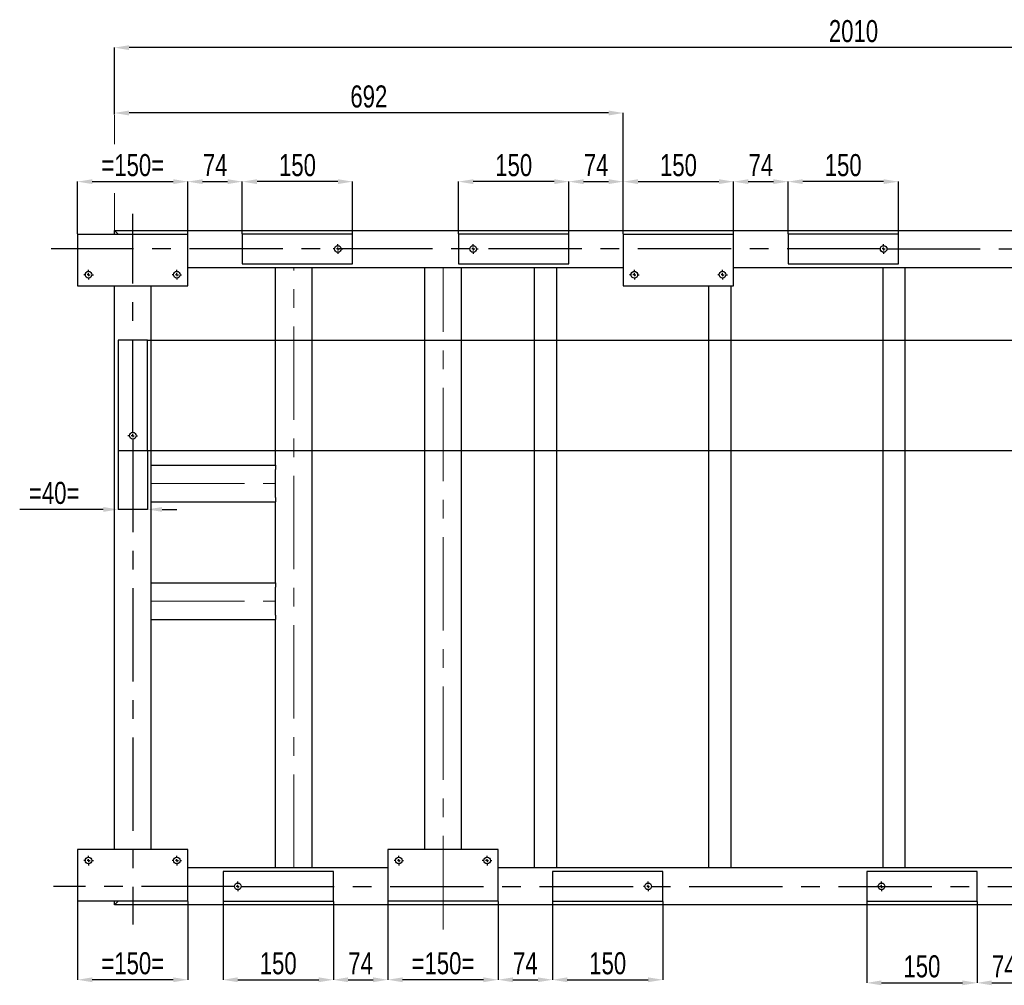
# Model space of a CAD drawing. Header units: millimetres. Extents: x 0 to 841, y 0 to 594.
# Tile 9 of 12: x 477 to 611, y 299 to 430. Entities that reach past the tile are written whole.
import ezdxf

# ---------------------------------------------------------------- set-up
doc = ezdxf.new("R2010")
doc.units = ezdxf.units.MM
doc.header["$PDSIZE"] = -1
doc.linetypes.add('CENTERX2', pattern=[20.32, 12.7, -2.54, 2.54, -2.54])
doc.layers.add('COTES', color=1, linetype='Continuous')
doc.layers.add('TRAIT-MIXTES', color=3, linetype='CENTERX2')
doc.layers.add('TRAIT-FORT', color=4, linetype='Continuous', lineweight=25)
doc.styles.add('SLDTEXTSTYLE0', font='TXT', dxfattribs={"width": 0.75})
doc.dimstyles.new('SLDDIMSTYLE0', dxfattribs={"dimtxt": 3, "dimasz": 2, "dimexe": 0, "dimexo": 0.0625, "dimgap": 0.75, "dimtad": 1, "dimdec": 0, "dimlfac": 10, "dimrnd": 1e-09, "dimzin": 12, "dimdsep": 46, "dimtxsty": 'SLDTEXTSTYLE0', "dimsah": 1, "dimcen": 0.09, "dimadec": 0, "dimazin": 3, "dimtfac": 1, "dimtdec": 0, "dimtofl": 0, "dimtmove": 0, "dimatfit": 3, "dimfxl": 1, "dimfrac": 2, "dimtolj": 1, "dimtzin": 12, "dimarcsym": 0})
doc.dimstyles.new('SLDDIMSTYLE1', dxfattribs={"dimtxt": 3, "dimasz": 2, "dimexe": 0, "dimexo": 0.0625, "dimgap": 0.75, "dimtad": 1, "dimdec": 0, "dimlfac": 10, "dimrnd": 1e-09, "dimzin": 12, "dimdsep": 46, "dimtxsty": 'SLDTEXTSTYLE0', "dimsah": 1, "dimcen": 0.09, "dimadec": 0, "dimazin": 3, "dimtfac": 1, "dimtdec": 0, "dimtmove": 0, "dimatfit": 0, "dimfxl": 1, "dimfrac": 2, "dimtolj": 1, "dimtzin": 12, "dimarcsym": 0})

# ---------------------------------------------------------------- blocks, each defined once
blk = doc.blocks.new('_D_35')
at = {"layer": 'COTES', "color": 0, "lineweight": -2, "transparency": 16777216}
for p, q in [((489.82, 417.46), (489.82, 417.68)), ((557.02, 417.68), (491.82, 417.68)), ((559.02, 401.24), (559.02, 417.68))]:
    blk.add_line(p, q, dxfattribs=at)
at = {"layer": 'COTES', "color": 0, "transparency": 16777216}
for points in [[(491.82, 418.01), (491.82, 417.34), (489.82, 417.68)], [(557.02, 418.01), (557.02, 417.34), (559.02, 417.68)]]:
    blk.add_solid(points, dxfattribs=at)
at = {"layer": 'Defpoints', "color": 0, "transparency": 16777216}
for p in [(489.82, 417.68), (489.82, 417.4), (559.02, 401.18)]:
    blk.add_point(p, dxfattribs=at)
at = {"layer": 'COTES', "color": 0, "transparency": 16777216, "insert": (524.42, 421.43), "char_height": 3, "attachment_point": 2, "style": 'SLDTEXTSTYLE0'}
blk.add_mtext('\\A1;692', dxfattribs=at)
blk = doc.blocks.new('_D_36')
at = {"layer": 'COTES', "color": 0, "lineweight": -2, "transparency": 16777216}
for p, q in [((489.82, 417.46), (489.82, 426.57)), ((688.82, 426.57), (491.82, 426.57)), ((690.82, 401.24), (690.82, 426.57))]:
    blk.add_line(p, q, dxfattribs=at)
at = {"layer": 'COTES', "color": 0, "transparency": 16777216}
for points in [[(491.82, 426.9), (491.82, 426.24), (489.82, 426.57)], [(688.82, 426.9), (688.82, 426.24), (690.82, 426.57)]]:
    blk.add_solid(points, dxfattribs=at)
at = {"layer": 'Defpoints', "color": 0, "transparency": 16777216}
for p in [(489.82, 426.57), (489.82, 417.4), (690.82, 401.18)]:
    blk.add_point(p, dxfattribs=at)
at = {"layer": 'COTES', "color": 0, "transparency": 16777216, "insert": (590.32, 430.32), "char_height": 3, "attachment_point": 2, "style": 'SLDTEXTSTYLE0'}
blk.add_mtext('\\A1;2010', dxfattribs=at)
blk = doc.blocks.new('_D_37')
at = {"layer": 'COTES', "color": 0, "lineweight": -2, "transparency": 16777216}
for p, q in [((484.82, 401.24), (484.82, 408.34)), ((486.82, 408.34), (497.82, 408.34)), ((499.82, 401.24), (499.82, 408.34))]:
    blk.add_line(p, q, dxfattribs=at)
at = {"layer": 'COTES', "color": 0, "transparency": 16777216}
for points in [[(486.82, 408.67), (486.82, 408.01), (484.82, 408.34)], [(497.82, 408.67), (497.82, 408.01), (499.82, 408.34)]]:
    blk.add_solid(points, dxfattribs=at)
at = {"layer": 'Defpoints', "color": 0, "transparency": 16777216}
for p in [(499.82, 408.34), (484.82, 401.18), (499.82, 401.18)]:
    blk.add_point(p, dxfattribs=at)
at = {"layer": 'COTES', "color": 0, "transparency": 16777216, "insert": (492.32, 412.09), "char_height": 3, "attachment_point": 2, "style": 'SLDTEXTSTYLE0'}
blk.add_mtext('\\A1;=150=', dxfattribs=at)
blk = doc.blocks.new('_D_38')
at = {"layer": 'COTES', "color": 0, "lineweight": -2, "transparency": 16777216}
for p, q in [((507.22, 401.24), (507.22, 408.34)), ((520.22, 408.34), (509.22, 408.34)), ((522.22, 401.24), (522.22, 408.34))]:
    blk.add_line(p, q, dxfattribs=at)
at = {"layer": 'COTES', "color": 0, "transparency": 16777216}
for points in [[(509.22, 408.67), (509.22, 408.01), (507.22, 408.34)], [(520.22, 408.67), (520.22, 408.01), (522.22, 408.34)]]:
    blk.add_solid(points, dxfattribs=at)
at = {"layer": 'Defpoints', "color": 0, "transparency": 16777216}
for p in [(507.22, 408.34), (507.22, 401.18), (522.22, 401.18)]:
    blk.add_point(p, dxfattribs=at)
at = {"layer": 'COTES', "color": 0, "transparency": 16777216, "insert": (514.72, 412.09), "char_height": 3, "attachment_point": 2, "style": 'SLDTEXTSTYLE0'}
blk.add_mtext('\\A1;150', dxfattribs=at)
blk = doc.blocks.new('_D_39')
at = {"layer": 'COTES', "color": 0, "lineweight": -2, "transparency": 16777216}
for p, q in [((499.82, 401.24), (499.82, 408.34)), ((501.82, 408.34), (505.22, 408.34)), ((507.22, 401.24), (507.22, 408.34))]:
    blk.add_line(p, q, dxfattribs=at)
at = {"layer": 'COTES', "color": 0, "transparency": 16777216}
for points in [[(501.82, 408.67), (501.82, 408.01), (499.82, 408.34)], [(505.22, 408.67), (505.22, 408.01), (507.22, 408.34)]]:
    blk.add_solid(points, dxfattribs=at)
at = {"layer": 'Defpoints', "color": 0, "transparency": 16777216}
for p in [(507.22, 408.34), (499.82, 401.18), (507.22, 401.18)]:
    blk.add_point(p, dxfattribs=at)
at = {"layer": 'COTES', "color": 0, "transparency": 16777216, "insert": (503.52, 412.09), "char_height": 3, "attachment_point": 2, "style": 'SLDTEXTSTYLE0'}
blk.add_mtext('\\A1;74', dxfattribs=at)
blk = doc.blocks.new('_D_40')
at = {"layer": 'COTES', "color": 0, "lineweight": -2, "transparency": 16777216}
for p, q in [((559.02, 401.24), (559.02, 408.34)), ((561.02, 408.34), (572.02, 408.34)), ((574.02, 401.24), (574.02, 408.34))]:
    blk.add_line(p, q, dxfattribs=at)
at = {"layer": 'COTES', "color": 0, "transparency": 16777216}
for points in [[(561.02, 408.67), (561.02, 408.01), (559.02, 408.34)], [(572.02, 408.67), (572.02, 408.01), (574.02, 408.34)]]:
    blk.add_solid(points, dxfattribs=at)
at = {"layer": 'Defpoints', "color": 0, "transparency": 16777216}
for p in [(574.02, 408.34), (559.02, 401.18), (574.02, 401.18)]:
    blk.add_point(p, dxfattribs=at)
at = {"layer": 'COTES', "color": 0, "transparency": 16777216, "insert": (566.52, 412.09), "char_height": 3, "attachment_point": 2, "style": 'SLDTEXTSTYLE0'}
blk.add_mtext('\\A1;150', dxfattribs=at)
blk = doc.blocks.new('_D_41')
at = {"layer": 'COTES', "color": 0, "lineweight": -2, "transparency": 16777216}
for p, q in [((536.62, 401.24), (536.62, 408.34)), ((549.62, 408.34), (538.62, 408.34)), ((551.62, 401.24), (551.62, 408.34))]:
    blk.add_line(p, q, dxfattribs=at)
at = {"layer": 'COTES', "color": 0, "transparency": 16777216}
for points in [[(538.62, 408.67), (538.62, 408.01), (536.62, 408.34)], [(549.62, 408.67), (549.62, 408.01), (551.62, 408.34)]]:
    blk.add_solid(points, dxfattribs=at)
at = {"layer": 'Defpoints', "color": 0, "transparency": 16777216}
for p in [(536.62, 408.34), (536.62, 401.18), (551.62, 401.18)]:
    blk.add_point(p, dxfattribs=at)
at = {"layer": 'COTES', "color": 0, "transparency": 16777216, "insert": (544.12, 412.09), "char_height": 3, "attachment_point": 2, "style": 'SLDTEXTSTYLE0'}
blk.add_mtext('\\A1;150', dxfattribs=at)
blk = doc.blocks.new('_D_42')
at = {"layer": 'COTES', "color": 0, "lineweight": -2, "transparency": 16777216}
for p, q in [((581.42, 401.24), (581.42, 408.34)), ((594.42, 408.34), (583.42, 408.34)), ((596.42, 401.24), (596.42, 408.34))]:
    blk.add_line(p, q, dxfattribs=at)
at = {"layer": 'COTES', "color": 0, "transparency": 16777216}
for points in [[(583.42, 408.67), (583.42, 408.01), (581.42, 408.34)], [(594.42, 408.67), (594.42, 408.01), (596.42, 408.34)]]:
    blk.add_solid(points, dxfattribs=at)
at = {"layer": 'Defpoints', "color": 0, "transparency": 16777216}
for p in [(581.42, 408.34), (581.42, 401.18), (596.42, 401.18)]:
    blk.add_point(p, dxfattribs=at)
at = {"layer": 'COTES', "color": 0, "transparency": 16777216, "insert": (588.92, 412.09), "char_height": 3, "attachment_point": 2, "style": 'SLDTEXTSTYLE0'}
blk.add_mtext('\\A1;150', dxfattribs=at)
blk = doc.blocks.new('_D_43')
at = {"layer": 'COTES', "color": 0, "lineweight": -2, "transparency": 16777216}
for p, q in [((551.62, 401.24), (551.62, 408.34)), ((553.62, 408.34), (557.02, 408.34)), ((559.02, 401.24), (559.02, 408.34))]:
    blk.add_line(p, q, dxfattribs=at)
at = {"layer": 'COTES', "color": 0, "transparency": 16777216}
for points in [[(553.62, 408.67), (553.62, 408.01), (551.62, 408.34)], [(557.02, 408.67), (557.02, 408.01), (559.02, 408.34)]]:
    blk.add_solid(points, dxfattribs=at)
at = {"layer": 'Defpoints', "color": 0, "transparency": 16777216}
for p in [(559.02, 408.34), (551.62, 401.18), (559.02, 401.18)]:
    blk.add_point(p, dxfattribs=at)
at = {"layer": 'COTES', "color": 0, "transparency": 16777216, "insert": (555.32, 412.09), "char_height": 3, "attachment_point": 2, "style": 'SLDTEXTSTYLE0'}
blk.add_mtext('\\A1;74', dxfattribs=at)
blk = doc.blocks.new('_D_44')
at = {"layer": 'COTES', "color": 0, "lineweight": -2, "transparency": 16777216}
for p, q in [((574.02, 401.24), (574.02, 408.34)), ((576.02, 408.34), (579.42, 408.34)), ((581.42, 401.24), (581.42, 408.34))]:
    blk.add_line(p, q, dxfattribs=at)
at = {"layer": 'COTES', "color": 0, "transparency": 16777216}
for points in [[(576.02, 408.67), (576.02, 408.01), (574.02, 408.34)], [(579.42, 408.67), (579.42, 408.01), (581.42, 408.34)]]:
    blk.add_solid(points, dxfattribs=at)
at = {"layer": 'Defpoints', "color": 0, "transparency": 16777216}
for p in [(581.42, 408.34), (574.02, 401.18), (581.42, 401.18)]:
    blk.add_point(p, dxfattribs=at)
at = {"layer": 'COTES', "color": 0, "transparency": 16777216, "insert": (577.72, 412.09), "char_height": 3, "attachment_point": 2, "style": 'SLDTEXTSTYLE0'}
blk.add_mtext('\\A1;74', dxfattribs=at)
blk = doc.blocks.new('_D_53')
at = {"layer": 'COTES', "color": 0, "lineweight": -2, "transparency": 16777216}
for p, q in [((484.82, 310.41), (484.82, 299.77)), ((499.82, 310.41), (499.82, 299.77)), ((497.82, 299.77), (486.82, 299.77))]:
    blk.add_line(p, q, dxfattribs=at)
at = {"layer": 'COTES', "color": 0, "transparency": 16777216}
for points in [[(486.82, 300.1), (486.82, 299.44), (484.82, 299.77)], [(497.82, 300.1), (497.82, 299.44), (499.82, 299.77)]]:
    blk.add_solid(points, dxfattribs=at)
at = {"layer": 'Defpoints', "color": 0, "transparency": 16777216}
for p in [(484.82, 310.48), (499.82, 310.48), (484.82, 299.77)]:
    blk.add_point(p, dxfattribs=at)
at = {"layer": 'COTES', "color": 0, "transparency": 16777216, "insert": (492.32, 303.52), "char_height": 3, "attachment_point": 2, "style": 'SLDTEXTSTYLE0'}
blk.add_mtext('\\A1;=150=', dxfattribs=at)
blk = doc.blocks.new('_D_54')
at = {"layer": 'COTES', "color": 0, "lineweight": -2, "transparency": 16777216}
for p, q in [((504.6, 310.41), (504.6, 299.77)), ((519.6, 310.41), (519.6, 299.77)), ((506.6, 299.77), (517.6, 299.77))]:
    blk.add_line(p, q, dxfattribs=at)
at = {"layer": 'COTES', "color": 0, "transparency": 16777216}
for points in [[(506.6, 300.1), (506.6, 299.44), (504.6, 299.77)], [(517.6, 300.1), (517.6, 299.44), (519.6, 299.77)]]:
    blk.add_solid(points, dxfattribs=at)
at = {"layer": 'Defpoints', "color": 0, "transparency": 16777216}
for p in [(504.6, 310.48), (519.6, 310.48), (519.6, 299.77)]:
    blk.add_point(p, dxfattribs=at)
at = {"layer": 'COTES', "color": 0, "transparency": 16777216, "insert": (512.1, 303.52), "char_height": 3, "attachment_point": 2, "style": 'SLDTEXTSTYLE0'}
blk.add_mtext('\\A1;150', dxfattribs=at)
blk = doc.blocks.new('_D_55')
at = {"layer": 'COTES', "color": 0, "lineweight": -2, "transparency": 16777216}
for p, q in [((527, 310.41), (527, 299.77)), ((542, 310.41), (542, 299.77)), ((540, 299.77), (529, 299.77))]:
    blk.add_line(p, q, dxfattribs=at)
at = {"layer": 'COTES', "color": 0, "transparency": 16777216}
for points in [[(529, 300.1), (529, 299.44), (527, 299.77)], [(540, 300.1), (540, 299.44), (542, 299.77)]]:
    blk.add_solid(points, dxfattribs=at)
at = {"layer": 'Defpoints', "color": 0, "transparency": 16777216}
for p in [(527, 310.48), (542, 310.48), (527, 299.77)]:
    blk.add_point(p, dxfattribs=at)
at = {"layer": 'COTES', "color": 0, "transparency": 16777216, "insert": (534.5, 303.52), "char_height": 3, "attachment_point": 2, "style": 'SLDTEXTSTYLE0'}
blk.add_mtext('\\A1;=150=', dxfattribs=at)
blk = doc.blocks.new('_D_56')
at = {"layer": 'COTES', "color": 0, "lineweight": -2, "transparency": 16777216}
for p, q in [((519.6, 310.41), (519.6, 299.77)), ((527, 310.41), (527, 299.77)), ((521.6, 299.77), (525, 299.77))]:
    blk.add_line(p, q, dxfattribs=at)
at = {"layer": 'COTES', "color": 0, "transparency": 16777216}
for points in [[(521.6, 300.1), (521.6, 299.44), (519.6, 299.77)], [(525, 300.1), (525, 299.44), (527, 299.77)]]:
    blk.add_solid(points, dxfattribs=at)
at = {"layer": 'Defpoints', "color": 0, "transparency": 16777216}
for p in [(519.6, 310.48), (527, 310.48), (527, 299.77)]:
    blk.add_point(p, dxfattribs=at)
at = {"layer": 'COTES', "color": 0, "transparency": 16777216, "insert": (523.3, 303.52), "char_height": 3, "attachment_point": 2, "style": 'SLDTEXTSTYLE0'}
blk.add_mtext('\\A1;74', dxfattribs=at)
blk = doc.blocks.new('_D_57')
at = {"layer": 'COTES', "color": 0, "lineweight": -2, "transparency": 16777216}
for p, q in [((542, 310.41), (542, 299.77)), ((549.4, 310.41), (549.4, 299.77)), ((544, 299.77), (547.4, 299.77))]:
    blk.add_line(p, q, dxfattribs=at)
at = {"layer": 'COTES', "color": 0, "transparency": 16777216}
for points in [[(544, 300.1), (544, 299.44), (542, 299.77)], [(547.4, 300.1), (547.4, 299.44), (549.4, 299.77)]]:
    blk.add_solid(points, dxfattribs=at)
at = {"layer": 'Defpoints', "color": 0, "transparency": 16777216}
for p in [(542, 310.48), (549.4, 310.48), (549.4, 299.77)]:
    blk.add_point(p, dxfattribs=at)
at = {"layer": 'COTES', "color": 0, "transparency": 16777216, "insert": (545.7, 303.52), "char_height": 3, "attachment_point": 2, "style": 'SLDTEXTSTYLE0'}
blk.add_mtext('\\A1;74', dxfattribs=at)
blk = doc.blocks.new('_D_58')
at = {"layer": 'COTES', "color": 0, "lineweight": -2, "transparency": 16777216}
for p, q in [((549.4, 310.41), (549.4, 299.77)), ((564.4, 310.41), (564.4, 299.77)), ((551.4, 299.77), (562.4, 299.77))]:
    blk.add_line(p, q, dxfattribs=at)
at = {"layer": 'COTES', "color": 0, "transparency": 16777216}
for points in [[(551.4, 300.1), (551.4, 299.44), (549.4, 299.77)], [(562.4, 300.1), (562.4, 299.44), (564.4, 299.77)]]:
    blk.add_solid(points, dxfattribs=at)
at = {"layer": 'Defpoints', "color": 0, "transparency": 16777216}
for p in [(549.4, 310.48), (564.4, 310.48), (564.4, 299.77)]:
    blk.add_point(p, dxfattribs=at)
at = {"layer": 'COTES', "color": 0, "transparency": 16777216, "insert": (556.9, 303.52), "char_height": 3, "attachment_point": 2, "style": 'SLDTEXTSTYLE0'}
blk.add_mtext('\\A1;150', dxfattribs=at)
blk = doc.blocks.new('_D_59')
at = {"layer": 'COTES', "color": 0, "lineweight": -2, "transparency": 16777216}
for p, q in [((592.12, 310.41), (592.12, 299.35)), ((607.12, 310.41), (607.12, 299.35)), ((594.12, 299.35), (605.12, 299.35))]:
    blk.add_line(p, q, dxfattribs=at)
at = {"layer": 'COTES', "color": 0, "transparency": 16777216}
for points in [[(594.12, 299.68), (594.12, 299.02), (592.12, 299.35)], [(605.12, 299.68), (605.12, 299.02), (607.12, 299.35)]]:
    blk.add_solid(points, dxfattribs=at)
at = {"layer": 'Defpoints', "color": 0, "transparency": 16777216}
for p in [(592.12, 310.48), (607.12, 310.48), (607.12, 299.35)]:
    blk.add_point(p, dxfattribs=at)
at = {"layer": 'COTES', "color": 0, "transparency": 16777216, "insert": (599.62, 303.1), "char_height": 3, "attachment_point": 2, "style": 'SLDTEXTSTYLE0'}
blk.add_mtext('\\A1;150', dxfattribs=at)
blk = doc.blocks.new('_D_60')
at = {"layer": 'COTES', "color": 0, "lineweight": -2, "transparency": 16777216}
for p, q in [((607.12, 310.41), (607.12, 299.35)), ((614.52, 310.41), (614.52, 299.35)), ((609.12, 299.35), (612.52, 299.35))]:
    blk.add_line(p, q, dxfattribs=at)
at = {"layer": 'COTES', "color": 0, "transparency": 16777216}
for points in [[(609.12, 299.68), (609.12, 299.02), (607.12, 299.35)], [(612.52, 299.68), (612.52, 299.02), (614.52, 299.35)]]:
    blk.add_solid(points, dxfattribs=at)
at = {"layer": 'Defpoints', "color": 0, "transparency": 16777216}
for p in [(607.12, 310.48), (614.52, 310.48), (614.52, 299.35)]:
    blk.add_point(p, dxfattribs=at)
at = {"layer": 'COTES', "color": 0, "transparency": 16777216, "insert": (610.82, 303.1), "char_height": 3, "attachment_point": 2, "style": 'SLDTEXTSTYLE0'}
blk.add_mtext('\\A1;74', dxfattribs=at)
blk = doc.blocks.new('_D_70')
at = {"layer": 'COTES', "color": 0, "lineweight": -2, "transparency": 16777216}
for p, q in [((494.39, 386.78), (800.12, 386.78)), ((800.12, 373.78), (800.12, 384.78)), ((494.39, 371.78), (800.12, 371.78))]:
    blk.add_line(p, q, dxfattribs=at)
at = {"layer": 'COTES', "color": 0, "transparency": 16777216}
for points in [[(799.79, 384.78), (800.46, 384.78), (800.12, 386.78)], [(799.79, 373.78), (800.46, 373.78), (800.12, 371.78)]]:
    blk.add_solid(points, dxfattribs=at)
at = {"layer": 'Defpoints', "color": 0, "transparency": 16777216}
for p in [(494.32, 386.78), (800.12, 386.78), (494.32, 371.78)]:
    blk.add_point(p, dxfattribs=at)
at = {"layer": 'COTES', "color": 0, "transparency": 16777216, "insert": (796.37, 379.28), "char_height": 3, "attachment_point": 2, "rotation": 90, "style": 'SLDTEXTSTYLE0'}
blk.add_mtext('\\A1;150', dxfattribs=at)
blk = doc.blocks.new('_D_81')
at = {"layer": 'COTES', "color": 0, "lineweight": -2, "transparency": 16777216}
for p, q in [((490.32, 371.71), (490.32, 363.75)), ((494.32, 371.71), (494.32, 363.75)), ((488.32, 363.75), (476.95, 363.75)), ((494.32, 363.75), (490.32, 363.75)), ((496.32, 363.75), (498.32, 363.75))]:
    blk.add_line(p, q, dxfattribs=at)
at = {"layer": 'COTES', "color": 0, "transparency": 16777216}
for points in [[(488.32, 364.08), (488.32, 363.42), (490.32, 363.75)], [(496.32, 364.08), (496.32, 363.42), (494.32, 363.75)]]:
    blk.add_solid(points, dxfattribs=at)
at = {"layer": 'Defpoints', "color": 0, "transparency": 16777216}
for p in [(490.32, 371.78), (494.32, 371.78), (494.32, 363.75)]:
    blk.add_point(p, dxfattribs=at)
at = {"layer": 'COTES', "color": 0, "transparency": 16777216, "insert": (481.64, 367.5), "char_height": 3, "attachment_point": 2, "style": 'SLDTEXTSTYLE0'}
blk.add_mtext('\\A1;=40=', dxfattribs=at)
blk = doc.blocks.new('SW_CENTERMARKSYMBOL_3')
at = {"layer": 'TRAIT-MIXTES', "color": 0}
for p, q in [((-0.4, 0), (-0.65, 0)), ((0, 0), (-0.2, 0)), ((0, 0.4), (0, 0.65)), ((0, 0), (0, 0.2)), ((0, 0), (0, -0.2)), ((0, 0), (0.2, 0)), ((0.4, 0), (0.65, 0)), ((0, -0.4), (0, -0.65))]:
    blk.add_line(p, q, dxfattribs=at)
blk = doc.blocks.new('SW_CENTERMARKSYMBOL_4')
at = {"layer": 'TRAIT-MIXTES', "color": 0}
for p, q in [((-0.4, 0), (-0.65, 0)), ((0, 0), (-0.2, 0)), ((0, 0.4), (0, 0.65)), ((0, 0), (0, 0.2)), ((0, 0), (0, -0.2)), ((0, 0), (0.2, 0)), ((0.4, 0), (0.65, 0)), ((0, -0.4), (0, -0.65))]:
    blk.add_line(p, q, dxfattribs=at)
blk = doc.blocks.new('SW_CENTERMARKSYMBOL_5')
at = {"layer": 'TRAIT-MIXTES', "color": 0}
for p, q in [((-0.4, 0), (-0.65, 0)), ((0, 0), (-0.2, 0)), ((0, 0.4), (0, 0.65)), ((0, 0), (0, 0.2)), ((0, 0), (0, -0.2)), ((0, 0), (0.2, 0)), ((0.4, 0), (0.65, 0)), ((0, -0.4), (0, -0.65))]:
    blk.add_line(p, q, dxfattribs=at)
blk = doc.blocks.new('SW_CENTERMARKSYMBOL_6')
at = {"layer": 'TRAIT-MIXTES', "color": 0}
for p, q in [((-0.4, 0), (-0.65, 0)), ((0, 0), (-0.2, 0)), ((0, 0.4), (0, 0.65)), ((0, 0), (0, 0.2)), ((0, 0), (0, -0.2)), ((0, 0), (0.2, 0)), ((0.4, 0), (0.65, 0)), ((0, -0.4), (0, -0.65))]:
    blk.add_line(p, q, dxfattribs=at)
blk = doc.blocks.new('SW_CENTERMARKSYMBOL_18')
at = {"layer": 'TRAIT-MIXTES', "color": 0}
for p, q in [((-0.4, 0), (-0.65, 0)), ((0, 0), (-0.2, 0)), ((0, 0.4), (0, 0.65)), ((0, 0), (0, 0.2)), ((0, 0), (0, -0.2)), ((0, 0), (0.2, 0)), ((0.4, 0), (0.65, 0)), ((0, -0.4), (0, -0.65))]:
    blk.add_line(p, q, dxfattribs=at)
blk = doc.blocks.new('SW_CENTERMARKSYMBOL_20')
at = {"layer": 'TRAIT-MIXTES', "color": 0}
for p, q in [((-0.4, 0), (-0.65, 0)), ((0, 0), (-0.2, 0)), ((0, 0.4), (0, 0.65)), ((0, 0), (0, 0.2)), ((0, 0), (0, -0.2)), ((0, 0), (0.2, 0)), ((0.4, 0), (0.65, 0)), ((0, -0.4), (0, -0.65))]:
    blk.add_line(p, q, dxfattribs=at)
blk = doc.blocks.new('SW_CENTERMARKSYMBOL_21')
at = {"layer": 'TRAIT-MIXTES', "color": 0}
for p, q in [((-0.4, 0), (-0.65, 0)), ((0, 0), (-0.2, 0)), ((0, 0.4), (0, 0.65)), ((0, 0), (0, 0.2)), ((0, 0), (0, -0.2)), ((0, 0), (0.2, 0)), ((0.4, 0), (0.65, 0)), ((0, -0.4), (0, -0.65))]:
    blk.add_line(p, q, dxfattribs=at)
blk = doc.blocks.new('SW_CENTERMARKSYMBOL_22')
at = {"layer": 'TRAIT-MIXTES', "color": 0}
for p, q in [((-0.4, 0), (-0.65, 0)), ((0, 0), (-0.2, 0)), ((0, 0.4), (0, 0.65)), ((0, 0), (0, 0.2)), ((0, 0), (0, -0.2)), ((0, 0), (0.2, 0)), ((0.4, 0), (0.65, 0)), ((0, -0.4), (0, -0.65))]:
    blk.add_line(p, q, dxfattribs=at)
blk = doc.blocks.new('SW_CENTERMARKSYMBOL_23')
at = {"layer": 'TRAIT-MIXTES', "color": 0}
for p, q in [((-0.4, 0), (-0.65, 0)), ((0, 0), (-0.2, 0)), ((0, 0.4), (0, 0.65)), ((0, 0), (0, 0.2)), ((0, 0), (0, -0.2)), ((0, 0), (0.2, 0)), ((0.4, 0), (0.65, 0)), ((0, -0.4), (0, -0.65))]:
    blk.add_line(p, q, dxfattribs=at)
blk = doc.blocks.new('SW_CENTERMARKSYMBOL_31')
at = {"layer": 'TRAIT-MIXTES', "color": 0}
for p, q in [((-0.4, 0), (-0.65, 0)), ((0, 0), (-0.2, 0)), ((0, 0.4), (0, 0.65)), ((0, 0), (0, 0.2)), ((0, 0), (0, -0.2)), ((0, 0), (0.2, 0)), ((0.4, 0), (0.65, 0)), ((0, -0.4), (0, -0.65))]:
    blk.add_line(p, q, dxfattribs=at)
blk = doc.blocks.new('SW_CENTERMARKSYMBOL_32')
at = {"layer": 'TRAIT-MIXTES', "color": 0}
for p, q in [((-0.4, 0), (-0.65, 0)), ((0, 0), (-0.2, 0)), ((0, 0.4), (0, 0.65)), ((0, 0), (0, 0.2)), ((0, 0), (0, -0.2)), ((0, 0), (0.2, 0)), ((0.4, 0), (0.65, 0)), ((0, -0.4), (0, -0.65))]:
    blk.add_line(p, q, dxfattribs=at)
blk = doc.blocks.new('SW_CENTERMARKSYMBOL_33')
at = {"layer": 'TRAIT-MIXTES', "color": 0}
for p, q in [((-0.4, 0), (-113.2, 0)), ((0, 0), (-0.2, 0)), ((0, 0.4), (0, 0.65)), ((0, 0), (0, 0.2)), ((0, 0), (0, -0.2)), ((0, 0), (0.2, 0)), ((0.4, 0), (192.61, 0)), ((0, -0.4), (0, -0.65))]:
    blk.add_line(p, q, dxfattribs=at)
blk = doc.blocks.new('SW_CENTERMARKSYMBOL_34')
at = {"layer": 'TRAIT-MIXTES', "color": 0}
for p, q in [((0, 0.4), (0, 30.18)), ((-0.4, 0), (-0.65, 0)), ((0, 0), (-0.2, 0)), ((0, 0), (0, 0.2)), ((0, 0), (0, -0.2)), ((0, 0), (0.2, 0)), ((0.4, 0), (0.65, 0)), ((0, -0.4), (0, -66.49))]:
    blk.add_line(p, q, dxfattribs=at)
blk = doc.blocks.new('SW_CENTERMARKSYMBOL_35')
at = {"layer": 'TRAIT-MIXTES', "color": 0}
for p, q in [((-0.4, 0), (-0.65, 0)), ((0, 0), (-0.2, 0)), ((0, 0.4), (0, 0.65)), ((0, 0), (0, 0.2)), ((0, 0), (0, -0.2)), ((0, 0), (0.2, 0)), ((0.4, 0), (0.65, 0)), ((0, -0.4), (0, -0.65))]:
    blk.add_line(p, q, dxfattribs=at)
blk = doc.blocks.new('SW_CENTERMARKSYMBOL_36')
at = {"layer": 'TRAIT-MIXTES', "color": 0}
for p, q in [((-0.4, 0), (-25.07, 0)), ((0, 0), (-0.2, 0)), ((0, 0.4), (0, 0.65)), ((0, 0), (0, 0.2)), ((0, 0), (0, -0.2)), ((0, 0), (0.2, 0)), ((0.4, 0), (146.89, 0)), ((0, -0.4), (0, -0.65))]:
    blk.add_line(p, q, dxfattribs=at)

msp = doc.modelspace()

# ---------------------------------------------------------------- linework, layer by layer
at = {"layer": 'TRAIT-FORT', "lineweight": 25}
for p, q in [((489.82, 401.68), (779.12, 401.68)), ((489.82, 401.68), (490.32, 401.18)), ((489.82, 401.18), (489.82, 401.68)), ((489.82, 401.68), (490.32, 401.18)), ((484.82, 401.18), (499.82, 401.18)), ((484.82, 401.18), (484.82, 394.18)), ((499.82, 394.18), (499.82, 401.18)), ((522.22, 401.18), (507.22, 401.18)), ((507.22, 401.18), (507.22, 397.18)), ((522.22, 397.18), (522.22, 401.18)), ((551.62, 401.18), (536.62, 401.18)), ((536.62, 401.18), (536.62, 397.18)), ((551.62, 397.18), (551.62, 401.18)), ((559.02, 401.18), (574.02, 401.18)), ((559.02, 401.18), (559.02, 394.18)), ((574.02, 394.18), (574.02, 401.18)), ((581.42, 401.18), (581.42, 397.18)), ((596.42, 401.18), (581.42, 401.18)), ((596.42, 397.18), (596.42, 401.18)), ((499.82, 396.68), (511.72, 396.68)), ((507.22, 397.18), (522.22, 397.18)), ((511.72, 369.78), (511.72, 396.68)), ((511.72, 396.68), (512.32, 396.68)), ((512.32, 396.68), (516.12, 396.68)), ((516.12, 396.68), (516.72, 396.68)), ((516.72, 396.68), (532.02, 396.68)), ((516.72, 314.98), (516.72, 396.68)), ((532.02, 317.48), (532.02, 396.68)), ((532.02, 396.68), (532.62, 396.68)), ((532.62, 396.68), (536.42, 396.68)), ((536.42, 396.68), (537.02, 396.68)), ((536.62, 397.18), (551.62, 397.18)), ((537.02, 396.68), (559.02, 396.68)), ((537.02, 317.48), (537.02, 396.68)), ((546.92, 396.68), (546.92, 314.98)), ((549.92, 396.68), (549.92, 314.98)), ((574.02, 396.68), (619.52, 396.68)), ((581.42, 397.18), (596.42, 397.18)), ((594.32, 396.68), (594.32, 314.98)), ((597.32, 396.68), (597.32, 314.98)), ((484.82, 394.18), (499.82, 394.18)), ((489.82, 317.48), (489.82, 394.18)), ((494.82, 369.78), (494.82, 394.18)), ((559.02, 394.18), (574.02, 394.18)), ((570.62, 394.18), (570.62, 314.98)), ((573.62, 394.18), (573.62, 314.98)), ((494.32, 386.78), (490.32, 386.78)), ((490.32, 386.78), (490.32, 371.78)), ((494.32, 371.78), (494.32, 386.78)), ((490.32, 371.78), (494.32, 371.78)), ((494.82, 369.78), (511.72, 369.78)), ((494.82, 369.18), (494.82, 369.78)), ((511.72, 369.78), (511.72, 369.18)), ((494.82, 365.38), (494.82, 369.18)), ((511.72, 365.38), (511.72, 369.18)), ((494.82, 364.78), (494.82, 365.38)), ((494.82, 364.78), (511.72, 364.78)), ((494.82, 353.78), (494.82, 364.78)), ((511.72, 365.38), (511.72, 364.78)), ((511.72, 353.78), (511.72, 364.78)), ((494.82, 353.78), (511.72, 353.78)), ((494.82, 353.18), (494.82, 353.78)), ((511.72, 353.78), (511.72, 353.18)), ((494.82, 349.38), (494.82, 353.18)), ((511.72, 349.38), (511.72, 353.18)), ((494.82, 348.78), (494.82, 349.38)), ((494.82, 348.78), (511.72, 348.78)), ((494.82, 317.48), (494.82, 348.78)), ((511.72, 349.38), (511.72, 348.78)), ((511.72, 314.98), (511.72, 348.78)), ((499.82, 317.48), (484.82, 317.48)), ((484.82, 317.48), (484.82, 310.48)), ((499.82, 310.48), (499.82, 317.48)), ((527, 317.48), (527, 310.48)), ((542, 317.48), (527, 317.48)), ((542, 310.48), (542, 317.48)), ((511.72, 314.98), (499.82, 314.98)), ((512.32, 314.98), (511.72, 314.98)), ((516.12, 314.98), (512.32, 314.98)), ((516.72, 314.98), (516.12, 314.98)), ((527, 314.98), (516.72, 314.98)), ((614.52, 314.98), (542, 314.98)), ((504.6, 314.48), (504.6, 310.48)), ((519.6, 314.48), (504.6, 314.48)), ((519.6, 310.48), (519.6, 314.48)), ((549.4, 314.48), (549.4, 310.48)), ((564.4, 314.48), (549.4, 314.48)), ((564.4, 310.48), (564.4, 314.48)), ((592.12, 314.48), (592.12, 310.48)), ((607.12, 314.48), (592.12, 314.48)), ((607.12, 310.48), (607.12, 314.48)), ((499.82, 310.48), (484.82, 310.48)), ((489.82, 309.98), (489.82, 310.48)), ((490.32, 310.48), (489.82, 309.98)), ((490.32, 310.48), (489.82, 309.98)), ((650.52, 309.98), (489.82, 309.98)), ((504.6, 310.48), (519.6, 310.48)), ((542, 310.48), (527, 310.48)), ((549.4, 310.48), (564.4, 310.48)), ((592.12, 310.48), (607.12, 310.48))]:
    msp.add_line(p, q, dxfattribs=at)
for centre in [(520.22, 399.18), (538.62, 399.18), (594.42, 399.18), (486.32, 395.68), (498.32, 395.68), (560.52, 395.68), (572.52, 395.68), (492.32, 373.78), (486.32, 315.98), (498.32, 315.98), (528.5, 315.98), (540.5, 315.98), (506.6, 312.48), (562.4, 312.48), (594.12, 312.48)]:
    msp.add_circle(centre, 0.45, dxfattribs=at)
at = {"layer": 'TRAIT-MIXTES', "lineweight": 18}
for p, q in [((489.82, 413.44), (489.82, 417.4)), ((489.82, 401.68), (489.82, 406.79)), ((514.22, 314.98), (514.22, 396.68)), ((534.52, 306.63), (534.52, 396.68)), ((494.82, 367.28), (511.72, 367.28)), ((494.82, 351.28), (511.72, 351.28))]:
    msp.add_line(p, q, dxfattribs=at)

# ---------------------------------------------------------------- block references
at = {"layer": 'TRAIT-MIXTES'}
for name, p in [('SW_CENTERMARKSYMBOL_34', (492.32, 373.78)), ('SW_CENTERMARKSYMBOL_33', (594.42, 399.18)), ('SW_CENTERMARKSYMBOL_20', (520.22, 399.18)), ('SW_CENTERMARKSYMBOL_18', (538.62, 399.18)), ('SW_CENTERMARKSYMBOL_6', (486.32, 395.68)), ('SW_CENTERMARKSYMBOL_5', (498.32, 395.68)), ('SW_CENTERMARKSYMBOL_23', (560.52, 395.68)), ('SW_CENTERMARKSYMBOL_22', (572.52, 395.68)), ('SW_CENTERMARKSYMBOL_4', (486.32, 315.98)), ('SW_CENTERMARKSYMBOL_3', (498.32, 315.98)), ('SW_CENTERMARKSYMBOL_32', (528.5, 315.98)), ('SW_CENTERMARKSYMBOL_31', (540.5, 315.98)), ('SW_CENTERMARKSYMBOL_36', (506.6, 312.48)), ('SW_CENTERMARKSYMBOL_35', (562.4, 312.48)), ('SW_CENTERMARKSYMBOL_21', (594.12, 312.48))]:
    msp.add_blockref(name, p, dxfattribs=at)

# ---------------------------------------------------------------- dimensions: what is measured, and where the dimension line sits
at = {"layer": 'COTES'}
for base, p1, p2, dimstyle, picture, middle in [((489.82, 426.57), (690.82, 401.18), (489.82, 417.4), 'SLDDIMSTYLE0', '_D_36', (590.32, 426.57)), ((489.82, 417.68), (559.02, 401.18), (489.82, 417.4), 'SLDDIMSTYLE0', '_D_35', (524.42, 417.68)), ((507.22, 408.34), (499.82, 401.18), (507.22, 401.18), 'SLDDIMSTYLE1', '_D_39', (503.52, 408.34)), ((507.22, 408.34), (522.22, 401.18), (507.22, 401.18), 'SLDDIMSTYLE0', '_D_38', (514.72, 408.34)), ((536.62, 408.34), (551.62, 401.18), (536.62, 401.18), 'SLDDIMSTYLE0', '_D_41', (544.12, 408.34)), ((559.02, 408.34), (551.62, 401.18), (559.02, 401.18), 'SLDDIMSTYLE1', '_D_43', (555.32, 408.34)), ((574.02, 408.34), (559.02, 401.18), (574.02, 401.18), 'SLDDIMSTYLE0', '_D_40', (566.52, 408.34)), ((581.42, 408.34), (574.02, 401.18), (581.42, 401.18), 'SLDDIMSTYLE1', '_D_44', (577.72, 408.34)), ((581.42, 408.34), (596.42, 401.18), (581.42, 401.18), 'SLDDIMSTYLE0', '_D_42', (588.92, 408.34)), ((519.6, 299.77), (504.6, 310.48), (519.6, 310.48), 'SLDDIMSTYLE0', '_D_54', (512.1, 299.77)), ((527, 299.77), (519.6, 310.48), (527, 310.48), 'SLDDIMSTYLE1', '_D_56', (523.3, 299.77)), ((549.4, 299.77), (542, 310.48), (549.4, 310.48), 'SLDDIMSTYLE1', '_D_57', (545.7, 299.77)), ((564.4, 299.77), (549.4, 310.48), (564.4, 310.48), 'SLDDIMSTYLE0', '_D_58', (556.9, 299.77)), ((607.12, 299.35), (592.12, 310.48), (607.12, 310.48), 'SLDDIMSTYLE0', '_D_59', (599.62, 299.35)), ((614.52, 299.35), (607.12, 310.48), (614.52, 310.48), 'SLDDIMSTYLE1', '_D_60', (610.82, 299.35))]:
    dim = msp.add_linear_dim(base=base, p1=p1, p2=p2, dimstyle=dimstyle, dxfattribs=at)
    dim.commit()
    dim.dimension.update_dxf_attribs({"geometry": picture, "text_midpoint": middle, "dimtype": 160})
for base, p1, p2, dimstyle, picture, middle in [((499.82, 408.34), (484.82, 401.18), (499.82, 401.18), 'SLDDIMSTYLE0', '_D_37', (492.32, 408.34)), ((494.32, 363.75), (490.32, 371.78), (494.32, 371.78), 'SLDDIMSTYLE1', '_D_81', (481.64, 363.75)), ((484.82, 299.77), (499.82, 310.48), (484.82, 310.48), 'SLDDIMSTYLE0', '_D_53', (492.32, 299.77)), ((527, 299.77), (542, 310.48), (527, 310.48), 'SLDDIMSTYLE0', '_D_55', (534.5, 299.77))]:
    dim = msp.add_linear_dim(base=base, p1=p1, p2=p2, text='=<>=', dimstyle=dimstyle, dxfattribs=at)
    dim.commit()
    dim.dimension.update_dxf_attribs({"geometry": picture, "text_midpoint": middle, "dimtype": 160})
dim = msp.add_linear_dim(base=(800.12, 386.78), p1=(494.32, 371.78), p2=(494.32, 386.78), angle=90, dimstyle='SLDDIMSTYLE0', dxfattribs=at)
dim.commit()
dim.dimension.update_dxf_attribs({"geometry": '_D_70', "text_midpoint": (800.12, 379.28), "dimtype": 160})

doc.saveas('drawing.dxf')
